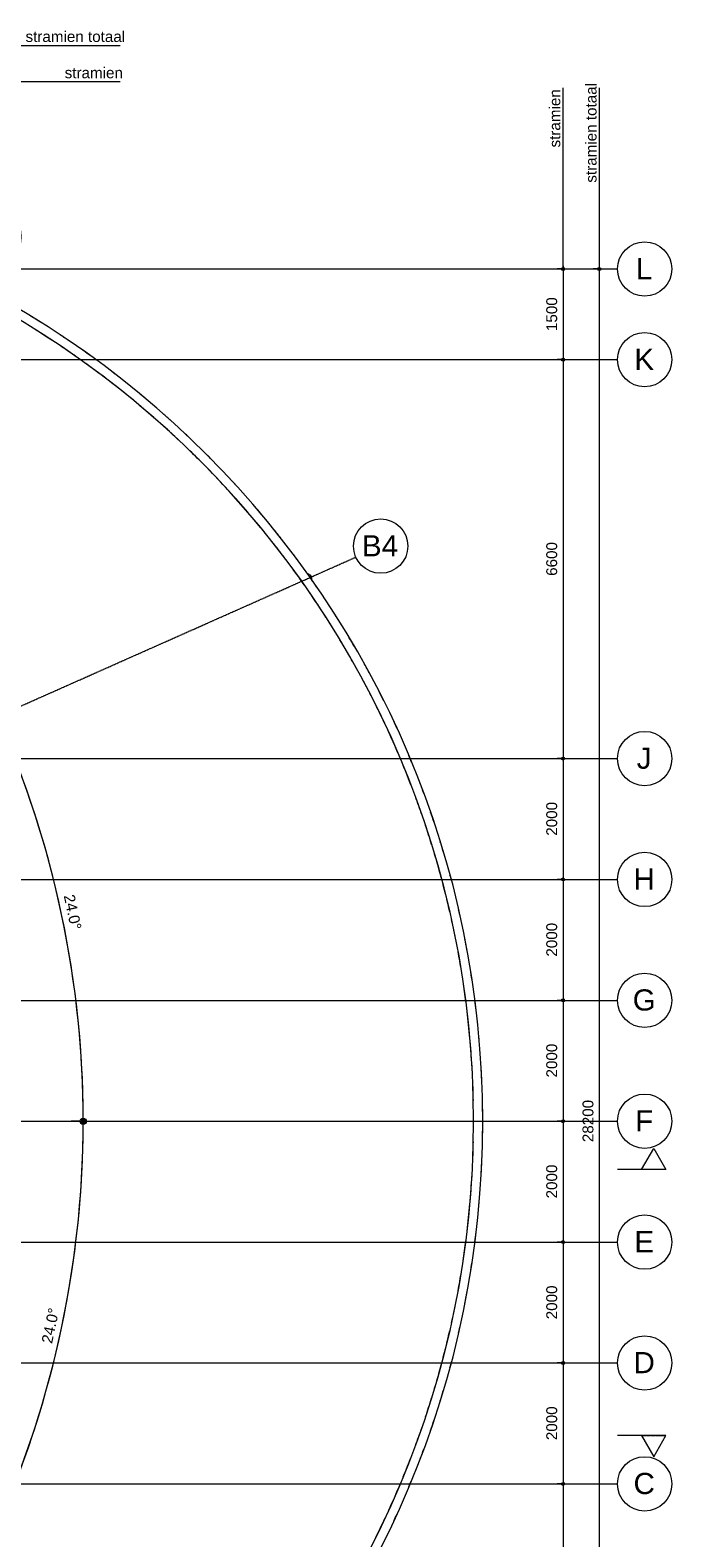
# Model space of a CAD drawing. Header units: millimetres. Extents: x -2716 to 106846, y 3237 to 43386.
# Tile 11 of 12: x 73311 to 83930, y 17207 to 42152. Entities that reach past the tile are written whole.
import ezdxf

# ---------------------------------------------------------------- set-up
doc = ezdxf.new("R2010")
doc.units = ezdxf.units.MM
for name, pattern in [('THO_hartlijn', [8, 5, -1, 1, -1]), ('THO_hidden', [6, 3, -3]), ('THO_stramienlijn', [20, 17, -1.5, 0, -1.5])]:
    doc.linetypes.add(name, pattern=pattern)
for name, color, linetype, lineweight in [('A-ANNO-DIMS', 7, 'Continuous', 13), ('A-ANNO-DIMS-100', 7, 'Continuous', 13), ('G-ANNO-TEXT', 7, 'Continuous', 13), ('S-GRID', 7, 'Continuous', 13), ('S-GRID-IDEN', 7, 'Continuous', 13)]:
    doc.layers.add(name, color=color, linetype=linetype, lineweight=lineweight)
for name, color, linetype, lineweight, true_color in [('A-DETL', 7, 'Continuous', 13, 0x00a600), ('A-DETL-MBND', 9, 'Continuous', 13, 0x808080), ('G-ANNO-SYMB', 7, 'THO_hidden', 13, 0xff8040)]:
    doc.layers.add(name, color=color, linetype=linetype, lineweight=lineweight, true_color=true_color)
doc.styles.add('Arial', font='arial.ttf', dxfattribs={"height": 350})
doc.styles.add('Arial_1', font='arial.ttf', dxfattribs={"height": 180})
doc.dimstyles.new('THO_18_-_transparant', dxfattribs={"dimscale": 304.8, "dimtxt": 0.602515, "dimasz": 0.164042, "dimexe": 0.328084, "dimexo": 0.0625, "dimgap": 0.147638, "dimtad": 1, "dimdec": 3, "dimlfac": 304.8, "dimrnd": 0.001, "dimdsep": 46, "dimtxsty": 'Arial_1', "dimblk1": 'DOTBLANK', "dimblk2": 'DOTBLANK', "dimsah": 1, "dimcen": 0.09, "dimdle": 0.164042, "dimazin": 0, "dimtfac": 1, "dimtdec": 4, "dimtix": 1, "dimtmove": 0, "dimatfit": 3, "dimfxl": 0.001076, "dimfxlon": 1, "dimtvp": 1, "dimtolj": 1, "dimtzin": 0, "dimarcsym": 2})
doc.dimstyles.new('THO_18_-_transparant_blue', dxfattribs={"dimscale": 304.8, "dimtxt": 0.602515, "dimasz": 1.312336, "dimexe": 0.656168, "dimexo": 0.0625, "dimgap": 0.147638, "dimtad": 1, "dimdec": 3, "dimlfac": 304.8, "dimrnd": 0.001, "dimdsep": 46, "dimtxsty": 'Arial_1', "dimblk1": 'DOTSMALL', "dimblk2": 'DOTSMALL', "dimsah": 1, "dimcen": 0.09, "dimdle": 0.656168, "dimadec": 1, "dimazin": 0, "dimtfac": 1, "dimtdec": 4, "dimtix": 1, "dimtmove": 0, "dimatfit": 3, "dimfxl": 0.002153, "dimfxlon": 1, "dimtvp": 1, "dimtolj": 1, "dimtzin": 0, "dimarcsym": 2})

# ---------------------------------------------------------------- blocks, each defined once
blk = doc.blocks.new('NLRS_28_SCO_UN_houten kolom rond_gen_bcb - rond 150-V7-02 dak _plotview_')
at = {"layer": 'A-DETL-MBND'}
blk.add_arc((0, 0), 75, 229.9229, 332.5153, dxfattribs=at)
blk = doc.blocks.new('Section - Horizontaal links-23535-02 dak _plotview_')
at = {"layer": 'G-ANNO-SYMB', "color": 7, "linetype": 'Continuous'}
for p, q in [((2, 3.5), (0, 0)), ((4, 0), (2, 3.5)), ((0, 0), (4, 0))]:
    blk.add_line(p, q, dxfattribs=at)
at = {"layer": 'G-ANNO-SYMB', "color": 7, "linetype": 'Continuous', "lineweight": 18}
blk.add_line((0, 0), (8, 0), dxfattribs=at)
blk = doc.blocks.new('Grid - Stramienbol 9_0mm-3500-02 dak _plotview_')
at = {"layer": 'S-GRID-IDEN'}
blk.add_circle((0, 0), 4.5, dxfattribs=at)
blk = doc.blocks.new('DIMBLOCK52-02 dak _plotview_')
at = {"layer": 'A-ANNO-DIMS-100'}
for p, q in [((82130, 38200), (82030, 38200)), ((82130, 38250), (82130, 36700)), ((82130, 38200), (82230, 38200)), ((82130, 36700), (82030, 36700)), ((82130, 36700), (82230, 36700))]:
    blk.add_line(p, q, dxfattribs=at)
for centre in [(82130, 38200), (82130, 36700)]:
    blk.add_circle(centre, 25, dxfattribs=at)
at = {"layer": 'A-ANNO-DIMS-100', "color": 0, "insert": (81852, 37173), "char_height": 180, "width": 664.52, "attachment_point": 1, "rotation": 90, "line_spacing_factor": 0.941778, "style": 'Arial_1'}
blk.add_mtext('1500', dxfattribs=at)
blk = doc.blocks.new('_DotBlank')
at = {"color": 0, "linetype": 'ByBlock', "lineweight": -2}
blk.add_line((-0.5, 0), (-1, 0), dxfattribs=at)
blk.add_circle((0, 0), 0.5, dxfattribs=at)
blk = doc.blocks.new('DIMBLOCK53-02 dak _plotview_')
at = {"layer": 'A-ANNO-DIMS-100'}
for p, q in [((82130, 36700), (82030, 36700)), ((82130, 36700), (82130, 30100)), ((82130, 36700), (82230, 36700)), ((82130, 30100), (82030, 30100)), ((82130, 30100), (82230, 30100))]:
    blk.add_line(p, q, dxfattribs=at)
for centre in [(82130, 36700), (82130, 30100)]:
    blk.add_circle(centre, 25, dxfattribs=at)
at = {"layer": 'A-ANNO-DIMS-100', "color": 0, "insert": (81852, 33123), "char_height": 180, "width": 664.52, "attachment_point": 1, "rotation": 90, "line_spacing_factor": 0.941778, "style": 'Arial_1'}
blk.add_mtext('6600', dxfattribs=at)
blk = doc.blocks.new('DIMBLOCK54-02 dak _plotview_')
at = {"layer": 'A-ANNO-DIMS-100'}
for p, q in [((82130, 30100), (82030, 30100)), ((82130, 30100), (82130, 28100)), ((82130, 30100), (82230, 30100)), ((82130, 28100), (82030, 28100)), ((82130, 28100), (82230, 28100))]:
    blk.add_line(p, q, dxfattribs=at)
for centre in [(82130, 30100), (82130, 28100)]:
    blk.add_circle(centre, 25, dxfattribs=at)
at = {"layer": 'A-ANNO-DIMS-100', "color": 0, "insert": (81852, 28823), "char_height": 180, "width": 664.52, "attachment_point": 1, "rotation": 90, "line_spacing_factor": 0.941778, "style": 'Arial_1'}
blk.add_mtext('2000', dxfattribs=at)
blk = doc.blocks.new('DIMBLOCK55-02 dak _plotview_')
at = {"layer": 'A-ANNO-DIMS-100'}
for p, q in [((82130, 28100), (82030, 28100)), ((82130, 28100), (82130, 26100)), ((82130, 28100), (82230, 28100)), ((82130, 26100), (82030, 26100)), ((82130, 26100), (82230, 26100))]:
    blk.add_line(p, q, dxfattribs=at)
for centre in [(82130, 28100), (82130, 26100)]:
    blk.add_circle(centre, 25, dxfattribs=at)
at = {"layer": 'A-ANNO-DIMS-100', "color": 0, "insert": (81852, 26823), "char_height": 180, "width": 664.52, "attachment_point": 1, "rotation": 90, "line_spacing_factor": 0.941778, "style": 'Arial_1'}
blk.add_mtext('2000', dxfattribs=at)
blk = doc.blocks.new('DIMBLOCK56-02 dak _plotview_')
at = {"layer": 'A-ANNO-DIMS-100'}
for p, q in [((82130, 26100), (82030, 26100)), ((82130, 26100), (82130, 24100)), ((82130, 26100), (82230, 26100)), ((82130, 24100), (82030, 24100)), ((82130, 24100), (82230, 24100))]:
    blk.add_line(p, q, dxfattribs=at)
for centre in [(82130, 26100), (82130, 24100)]:
    blk.add_circle(centre, 25, dxfattribs=at)
at = {"layer": 'A-ANNO-DIMS-100', "color": 0, "insert": (81852, 24823), "char_height": 180, "width": 664.52, "attachment_point": 1, "rotation": 90, "line_spacing_factor": 0.941778, "style": 'Arial_1'}
blk.add_mtext('2000', dxfattribs=at)
blk = doc.blocks.new('DIMBLOCK57-02 dak _plotview_')
at = {"layer": 'A-ANNO-DIMS-100'}
for p, q in [((82130, 24100), (82030, 24100)), ((82130, 24100), (82130, 22100)), ((82130, 24100), (82230, 24100)), ((82130, 22100), (82030, 22100)), ((82130, 22100), (82230, 22100))]:
    blk.add_line(p, q, dxfattribs=at)
for centre in [(82130, 24100), (82130, 22100)]:
    blk.add_circle(centre, 25, dxfattribs=at)
at = {"layer": 'A-ANNO-DIMS-100', "color": 0, "insert": (81852, 22823), "char_height": 180, "width": 664.52, "attachment_point": 1, "rotation": 90, "line_spacing_factor": 0.941778, "style": 'Arial_1'}
blk.add_mtext('2000', dxfattribs=at)
blk = doc.blocks.new('DIMBLOCK58-02 dak _plotview_')
at = {"layer": 'A-ANNO-DIMS-100'}
for p, q in [((82130, 22100), (82030, 22100)), ((82130, 22100), (82130, 20100)), ((82130, 22100), (82230, 22100)), ((82130, 20100), (82030, 20100)), ((82130, 20100), (82230, 20100))]:
    blk.add_line(p, q, dxfattribs=at)
for centre in [(82130, 22100), (82130, 20100)]:
    blk.add_circle(centre, 25, dxfattribs=at)
at = {"layer": 'A-ANNO-DIMS-100', "color": 0, "insert": (81852, 20823), "char_height": 180, "width": 664.52, "attachment_point": 1, "rotation": 90, "line_spacing_factor": 0.941778, "style": 'Arial_1'}
blk.add_mtext('2000', dxfattribs=at)
blk = doc.blocks.new('DIMBLOCK59-02 dak _plotview_')
at = {"layer": 'A-ANNO-DIMS-100'}
for p, q in [((82130, 20100), (82030, 20100)), ((82130, 20100), (82130, 18100)), ((82130, 20100), (82230, 20100)), ((82130, 18100), (82030, 18100)), ((82130, 18100), (82230, 18100))]:
    blk.add_line(p, q, dxfattribs=at)
for centre in [(82130, 20100), (82130, 18100)]:
    blk.add_circle(centre, 25, dxfattribs=at)
at = {"layer": 'A-ANNO-DIMS-100', "color": 0, "insert": (81852, 18823), "char_height": 180, "width": 664.52, "attachment_point": 1, "rotation": 90, "line_spacing_factor": 0.941778, "style": 'Arial_1'}
blk.add_mtext('2000', dxfattribs=at)
blk = doc.blocks.new('DIMBLOCK60-02 dak _plotview_')
at = {"layer": 'A-ANNO-DIMS-100'}
for p, q in [((82130, 18100), (82030, 18100)), ((82130, 18100), (82130, 11500)), ((82130, 18100), (82230, 18100)), ((82130, 11500), (82030, 11500)), ((82130, 11500), (82230, 11500))]:
    blk.add_line(p, q, dxfattribs=at)
for centre in [(82130, 18100), (82130, 11500)]:
    blk.add_circle(centre, 25, dxfattribs=at)
at = {"layer": 'A-ANNO-DIMS-100', "color": 0, "insert": (81852, 14523), "char_height": 180, "width": 664.52, "attachment_point": 1, "rotation": 90, "line_spacing_factor": 0.941778, "style": 'Arial_1'}
blk.add_mtext('6600', dxfattribs=at)
blk = doc.blocks.new('DIMBLOCK62-02 dak _plotview_')
at = {"layer": 'A-ANNO-DIMS-100'}
for p, q in [((82730, 38200), (82630, 38200)), ((82730, 38250), (82730, 9950)), ((82730, 38200), (82830, 38200)), ((82730, 10000), (82630, 10000)), ((82730, 10000), (82830, 10000))]:
    blk.add_line(p, q, dxfattribs=at)
for centre in [(82730, 38200), (82730, 10000)]:
    blk.add_circle(centre, 25, dxfattribs=at)
at = {"layer": 'A-ANNO-DIMS-100', "color": 0, "insert": (82452, 23754), "char_height": 180, "width": 830.65, "attachment_point": 1, "rotation": 90, "line_spacing_factor": 0.941778, "style": 'Arial_1'}
blk.add_mtext('28200', dxfattribs=at)
blk = doc.blocks.new('DIMBLOCK73-02 dak _plotview_')
at = {"layer": 'A-ANNO-DIMS-100', "true_color": 0x0000ff}
h = blk.add_hatch(color=5, dxfattribs=at)
edge = h.paths.add_edge_path()
edge.add_arc((72768, 30796), 50, 0, 360)
h = blk.add_hatch(color=5, dxfattribs=at)
edge = h.paths.add_edge_path()
edge.add_arc((74189, 24100), 50, 0, 360)
at = {"layer": 'A-ANNO-DIMS-100', "color": 5, "true_color": 0x0000ff}
for p, q in [((72768, 30796), (72586, 30715)), ((72768, 30796), (72951, 30878)), ((74189, 24100), (73989, 24100)), ((74189, 24100), (74189, 24100)), ((74189, 24100), (74389, 24100))]:
    blk.add_line(p, q, dxfattribs=at)
for centre in [(72768, 30796), (74189, 24100)]:
    blk.add_circle(centre, 50, dxfattribs=at)
for start, end in [(359.3051, 24.6549), (360, 23.96)]:
    blk.add_arc((57700, 24100), 16490, start, end, dxfattribs=at)
at = {"layer": 'A-ANNO-DIMS-100', "color": 0, "insert": (74042, 27868), "char_height": 180, "width": 705.2, "attachment_point": 1, "rotation": 281.98, "line_spacing_factor": 0.941778, "style": 'Arial_1'}
blk.add_mtext('24.0°', dxfattribs=at)
blk = doc.blocks.new('_DotSmall')
at = {"color": 0, "linetype": 'ByBlock', "const_width": 0.5}
blk.add_lwpolyline([(-0.0625, 0, 1), (0.0625, 0, 1)], format="xyb", close=True, dxfattribs=at)
blk = doc.blocks.new('DIMBLOCK74-02 dak _plotview_')
at = {"layer": 'A-ANNO-DIMS-100', "true_color": 0x0000ff}
h = blk.add_hatch(color=5, dxfattribs=at)
edge = h.paths.add_edge_path()
edge.add_arc((74188, 24100), 50, 0, 360)
h = blk.add_hatch(color=5, dxfattribs=at)
edge = h.paths.add_edge_path()
edge.add_arc((72767, 17404), 50, 0, 360)
at = {"layer": 'A-ANNO-DIMS-100', "color": 5, "true_color": 0x0000ff}
for p, q in [((74188, 24100), (73988, 24100)), ((74188, 24100), (74388, 24100)), ((72767, 17404), (72585, 17485)), ((72767, 17404), (72767, 17404)), ((72767, 17404), (72950, 17323))]:
    blk.add_line(p, q, dxfattribs=at)
for centre in [(74188, 24100), (72767, 17404)]:
    blk.add_circle(centre, 50, dxfattribs=at)
for start, end in [(335.345, 0.695), (336.04, 0)]:
    blk.add_arc((57700, 24100), 16489, start, end, dxfattribs=at)
at = {"layer": 'A-ANNO-DIMS-100', "color": 0, "insert": (73496, 20448), "char_height": 180, "width": 705.2, "attachment_point": 1, "rotation": 78.02, "line_spacing_factor": 0.941778, "style": 'Arial_1'}
blk.add_mtext('24.0°', dxfattribs=at)

msp = doc.modelspace()

# ---------------------------------------------------------------- linework, layer by layer
at = {"layer": 'A-DETL', "color": 7}
for p, q in [((71799.635701, 41899.9998099), (74799.635701, 41899.9998099)), ((71799.635701, 41300), (74799.635701, 41300)), ((82130.4054534, 38200), (82130.4054534, 41200)), ((82730.4054534, 38200), (82730.4054534, 41200))]:
    msp.add_line(p, q, dxfattribs=at)
at = {"layer": 'A-DETL-MBND'}
msp.add_line((76694.6115446, 34646.3513756), (76710.2816956, 34629.246215), dxfattribs=at)
for radius, start, end in [(15599.9981706, 270, 90), (15449.9981706, 270, 90), (15599.9981706, 57.93870404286, 58.59229756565), (15449.9981706, 56.73863507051, 57.93870404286), (15599.9981706, 56.0638240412, 56.73863507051), (15449.9981706, 54.8289046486, 56.06382404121), (15599.9981706, 54.2217175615, 54.8289046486), (15449.9981706, 52.60747640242, 54.2217175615), (15599.9981706, 52.39323329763, 52.60747640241), (15449.9981706, 50.56726163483, 52.39323329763), (15599.9981706, 50.01643881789, 50.56726163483), (15449.9981706, 48.73060989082, 50.01643881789), (15599.9981706, 48.06550452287, 48.73060989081), (15449.9981706, 46.86986594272, 48.06550452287), (15599.9981706, 46.20059047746, 46.86986594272), (15449.9981706, 44.93511796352, 46.20059047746), (15599.9981706, 44.36227246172, 44.93511796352), (15449.9981706, 42.53560655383, 44.36227246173), (15449.9981706, 40.70807092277, 42.45040533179), (15599.9981706, 40.11664498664, 40.70807092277), (15449.9981706, 38.86794056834, 40.11664498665), (15599.9981706, 38.19544795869, 38.86794056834), (15449.9981706, 36.9983440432, 38.19544795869), (15599.9981706, 36.33843446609, 36.9983440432), (15449.9981706, 35.02783709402, 36.33843446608), (15599.9981706, 34.50331830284, 35.02783709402), (15449.9981706, 32.6778525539, 34.50331830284), (15599.9981706, 32.37072667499, 32.6778525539), (15449.9981706, 30.84835175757, 32.37072667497), (15599.9981706, 30.22775181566, 30.84835175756), (15449.9981706, 29.00408485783, 30.22775181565), (15449.9981706, 27.12321149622, 28.32781606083), (15599.9981706, 28.32781606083, 29.00408485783), (15599.9981706, 26.47717526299, 27.12321149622), (15449.9981706, 25.09875807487, 26.47717526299), (15599.9981706, 24.64479009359, 25.09875807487), (15449.9981706, 22.8197819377, 24.64479009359), (15449.9981706, 20.98801679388, 22.38857457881), (15599.9981706, 22.38857457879, 22.81978193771), (15599.9981706, 20.34627118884, 20.98801679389), (15449.9981706, 19.13877677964, 20.34627118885), (15599.9981706, 18.46209395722, 19.13877677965), (15449.9981706, 17.24321255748, 18.46209395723), (15599.9981706, 16.61667043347, 17.24321255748), (15449.9981706, 15.13100507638, 16.61667043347), (15449.9981706, 12.96135140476, 14.78663385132), (15599.9981706, 14.78663385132, 15.13100507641), (15599.9981706, 12.45193496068, 12.96135140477), (15449.9981706, 11.12695827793, 12.4519349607), (15599.9981706, 10.47005981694, 11.12695827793), (15449.9981706, 9.27166437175, 10.47005981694), (15599.9981706, 8.59790294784, 9.27166437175), (15449.9981706, 7.35643271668, 8.59790294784), (15599.9981706, 6.75680621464, 7.35643271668), (15449.9981706, 5.08422281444, 6.75680621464), (15599.9981706, 4.92880436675, 5.08422281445), (15449.9981706, 3.10250935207, 4.92880436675), (15449.9981706, 1.26504171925, 2.54019848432), (15599.9981706, 2.54019848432, 3.10250935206), (15449.9981706, 359.40227189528, 0.59772810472), (15599.9981706, 0.59772810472, 1.26504171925), (15449.9981706, 357.45980151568, 358.73495828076), (15599.9981706, 358.73495828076, 359.40227189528), (15449.9981706, 355.07119563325, 356.89749064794), (15599.9981706, 356.89749064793, 357.45980151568), (15449.9981706, 353.24319378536, 354.91577718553), (15599.9981706, 354.91577718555, 355.07119563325), (15599.9981706, 352.64356728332, 353.24319378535), (15449.9981706, 351.40209705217, 352.64356728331), (15599.9981706, 350.72833562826, 351.40209705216), (15449.9981706, 349.52994018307, 350.72833562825), (15599.9981706, 348.87304172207, 349.52994018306), (15449.9981706, 347.54806503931, 348.87304172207), (15599.9981706, 347.03864859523, 347.54806503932), (15449.9981706, 345.21336614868, 347.03864859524), (15449.9981706, 343.38332956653, 344.86899492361), (15599.9981706, 344.86899492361, 345.21336614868), (15449.9981706, 341.53790604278, 342.75678744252), (15599.9981706, 342.75678744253, 343.38332956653), (15449.9981706, 339.65372881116, 340.86122322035), (15599.9981706, 340.86122322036, 341.53790604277), (15449.9981706, 337.61142542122, 339.01198320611), (15599.9981706, 339.01198320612, 339.65372881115), (15449.9981706, 335.35520990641, 337.18021806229), (15599.9981706, 337.18021806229, 337.61142542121), (15449.9981706, 333.52282473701, 334.90124192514), (15599.9981706, 334.90124192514, 335.35520990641)]:
    msp.add_arc((65199.6382661, 24099.9997671), radius, start, end, dxfattribs=at)
at = {"layer": 'G-ANNO-SYMB', "color": 16, "linetype": 'THO_hartlijn', "lineweight": 18, "true_color": 0x800000}
msp.add_line((83422.7461524, 18900), (83829.7644612, 18900), dxfattribs=at)
at = {"layer": 'S-GRID', "color": 5, "linetype": 'THO_stramienlijn', "true_color": 0x0000ff}
for p, q in [((-1495.3111013, 38199.9998099), (83030.4054534, 38199.9998099)), ((-1676.4718027, 36700), (83030.4054534, 36700)), ((57699.6188092, 24099.9946214), (78700.2121721, 33432.5042715)), ((-1495.3111013, 30100), (83030.4054534, 30100)), ((-1495.3111013, 28100), (83030.4054534, 28100)), ((-1495.3111013, 26100), (83030.4054534, 26100)), ((-1495.3111013, 24100), (83030.4054534, 24100)), ((-1495.3111013, 22100), (83030.4054534, 22100)), ((-1495.3111013, 20100), (83030.4054534, 20100)), ((-1495.3111013, 18100), (83030.4054534, 18100))]:
    msp.add_line(p, q, dxfattribs=at)

# ---------------------------------------------------------------- block references
at = {"layer": 'A-DETL-MBND', "rotation": 113.9600115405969}
msp.add_blockref('NLRS_28_SCO_UN_houten kolom rond_gen_bcb - rond 150-V7-02 dak _plotview_', (77899.6093051, 33076.7222298), dxfattribs=at)
at = {"layer": 'G-ANNO-SYMB', "color": 7, "linetype": 'Continuous', "extrusion": (0, 0, -1), "xscale": 99.99999999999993, "yscale": 99.99999999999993, "zscale": 99.99999999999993}
msp.add_blockref('Section - Horizontaal links-23535-02 dak _plotview_', (-83830.7400568, 23300), dxfattribs=at)
at = {"layer": 'G-ANNO-SYMB', "color": 7, "linetype": 'Continuous', "xscale": 99.99999999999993, "yscale": 99.99999999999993, "zscale": 99.99999999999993, "rotation": 180}
msp.add_blockref('Section - Horizontaal links-23535-02 dak _plotview_', (83829.7644612, 18900), dxfattribs=at)
at = {"layer": 'S-GRID-IDEN', "xscale": 99.99999999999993, "yscale": 99.99999999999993, "zscale": 99.99999999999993}
for p, rotation in [((72707.4363523, 38735.2706145), 314.2799978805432), ((83480.4054534, 38199.9998099), 269.9999999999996), ((83480.4054534, 36700), 269.9999999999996), ((79111.4352711, 33615.2488003), 293.9600115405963), ((83480.4054534, 30100), 269.9999999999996), ((83480.4054534, 28100), 269.9999999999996), ((83480.4054534, 26100), 269.9999999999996), ((83480.4054534, 24100), 269.9999999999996), ((83480.4054534, 22100), 269.9999999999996), ((83480.4054534, 20100), 269.9999999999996), ((83480.4054534, 18100), 269.9999999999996)]:
    msp.add_blockref('Grid - Stramienbol 9_0mm-3500-02 dak _plotview_', p, dxfattribs=dict(at, rotation=rotation))

# ---------------------------------------------------------------- texts
at = {"layer": 'G-ANNO-TEXT', "lineweight": 18, "char_height": 180, "attachment_point": 1, "style": 'Arial_1'}
for s, insert, width in [('stramien totaal', (73233.7477458, 42136.1558101), 1899.999375), ('stramien ', (73881.7477458, 41536.1560002), 1114.345625)]:
    msp.add_mtext(s, dxfattribs=dict(at, insert=insert, width=width))
at = {"layer": 'G-ANNO-TEXT', "lineweight": 18, "char_height": 180, "attachment_point": 1, "rotation": 90, "style": 'Arial_1'}
for s, insert, width in [('stramien ', (81903.3531203, 40210.1120448), 1194.514375), ('stramien totaal', (82503.3531203, 39628.1120448), 1899.999375)]:
    msp.add_mtext(s, dxfattribs=dict(at, insert=insert, width=width))
at = {"layer": 'S-GRID-IDEN', "char_height": 350, "attachment_point": 1, "style": 'Arial'}
for s, insert, width in [('L', (83335.3259355, 38381.4447961), 336.70875), ('K', (83309.3259355, 36881.4449862), 400.84375), ('B4', (78801.5284603, 33795.6357281), 737.5525), ('J', (83348.8259355, 30281.4449862), 304.64125), ('H', (83295.8259355, 28281.4449862), 432.91125), ('G', (83282.8259355, 26281.4449862), 464.97875), ('F', (83322.3259355, 24281.4449862), 368.77625), ('E', (83309.3259355, 22281.4449862), 400.84375), ('D', (83295.8259355, 20281.4449862), 432.91125), ('C', (83295.8259355, 18281.4449862), 432.91125)]:
    msp.add_mtext(s, dxfattribs=dict(at, insert=insert, width=width))

# ---------------------------------------------------------------- dimensions: what is measured, and where the dimension line sits
at = {"layer": 'A-ANNO-DIMS'}
for base, p1, p2, override, picture, middle in [((82130.4054534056, 36699.9999999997), (82230.4054534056, 38199.9998098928), (82230.4054534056, 36699.9999999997), {"dimpost": '<>', "dimfxl": 1499.99981}, 'DIMBLOCK52-02 dak _plotview_', (81993.5023150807, 37449.9999049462)), ((82730.4054534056, 9999.9999999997), (82830.4054534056, 38199.9998098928), (82830.4054534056, 9999.9999999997), {"dimpost": '<>', "dimfxl": 28199.99981}, 'DIMBLOCK62-02 dak _plotview_', (82593.4409235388, 24099.9999049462)), ((82130.4054534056, 30099.9999999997), (82230.4054534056, 36699.9999999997), (82230.4054534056, 30099.9999999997), {"dimpost": '<>', "dimfxl": 6600}, 'DIMBLOCK53-02 dak _plotview_', (81993.5023150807, 33399.9999999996)), ((82130.4054534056, 28099.9999999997), (82230.4054534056, 30099.9999999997), (82230.4054534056, 28099.9999999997), {"dimpost": '<>', "dimfxl": 2000}, 'DIMBLOCK54-02 dak _plotview_', (81993.5023150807, 29099.9999999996)), ((82130.4054534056, 26099.9999999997), (82230.4054534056, 28099.9999999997), (82230.4054534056, 26099.9999999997), {"dimpost": '<>', "dimfxl": 2000}, 'DIMBLOCK55-02 dak _plotview_', (81993.5023150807, 27099.9999999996)), ((82130.4054534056, 24099.9999999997), (82230.4054534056, 26099.9999999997), (82230.4054534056, 24099.9999999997), {"dimpost": '<>', "dimfxl": 2000}, 'DIMBLOCK56-02 dak _plotview_', (81993.5023150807, 25099.9999999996)), ((82130.4054534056, 22099.9999999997), (82230.4054534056, 24099.9999999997), (82230.4054534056, 22099.9999999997), {"dimpost": '<>', "dimfxl": 2000}, 'DIMBLOCK57-02 dak _plotview_', (81993.5023150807, 23099.9999999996)), ((82130.4054534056, 20099.9999999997), (82230.4054534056, 22099.9999999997), (82230.4054534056, 20099.9999999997), {"dimpost": '<>', "dimfxl": 2000}, 'DIMBLOCK58-02 dak _plotview_', (81993.5023150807, 21099.9999999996)), ((82130.4054534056, 18099.9999999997), (82230.4054534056, 20099.9999999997), (82230.4054534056, 18099.9999999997), {"dimpost": '<>', "dimfxl": 2000}, 'DIMBLOCK59-02 dak _plotview_', (81993.5023150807, 19099.9999999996)), ((82130.4054534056, 11499.9998098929), (82230.4054534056, 18099.9999999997), (82230.4054534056, 11499.9998098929), {"dimpost": '<>', "dimfxl": 6600.00019}, 'DIMBLOCK60-02 dak _plotview_', (81993.5023150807, 14799.9999049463))]:
    dim = msp.add_linear_dim(base=base, p1=p1, p2=p2, angle=90, dimstyle='THO_18_-_transparant', override=override, dxfattribs=at)
    dim.commit()
    dim.dimension.update_dxf_attribs({"geometry": picture, "text_midpoint": middle})
at = {"layer": 'A-ANNO-DIMS', "color": 5, "true_color": 0x0000ff}
for base, center, p1, p2, override, picture, middle in [((74029.2662742, 26391.106692), (57699.6309124, 24100), (74389.2082546, 24100), (72951.0525036, 30877.6198852), {"dimpost": '<>°', "dimfxl": 6928.522445}, 'DIMBLOCK73-02 dak _plotview_', (73963.9882293, 27551.1641856)), ((73551.6600154, 19562.4890483), (57699.6383235, 24100), (72950.214179, 17322.7591413), (74388.2888856, 24100), {"dimpost": '<>°', "dimfxl": 6928.134851}, 'DIMBLOCK74-02 dak _plotview_', (73695.2465397, 20705.8636441))]:
    dim = msp.add_angular_dim_3p(base=base, center=center, p1=p1, p2=p2, dimstyle='THO_18_-_transparant_blue', override=override, dxfattribs=at)
    dim.commit()
    dim.dimension.update_dxf_attribs({"geometry": picture, "text_midpoint": middle})

doc.saveas('drawing.dxf')
